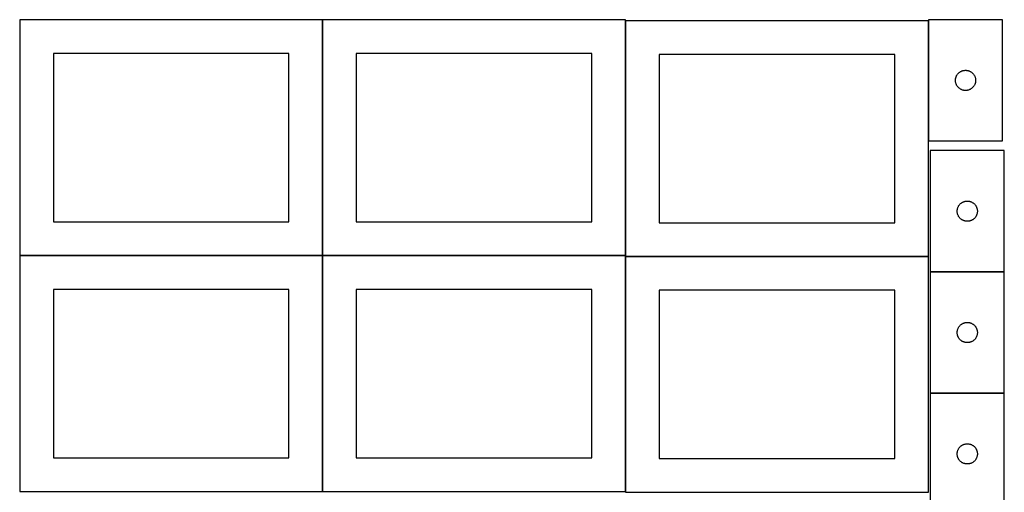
# Model space of a CAD drawing. Header units: millimetres. Extents: x 7 to 1493, y 8 to 2993.
# Tile 3 of 13: x 7 to 1470, y 1411 to 2113. Entities that reach past the tile are written whole.
import ezdxf

# ---------------------------------------------------------------- set-up
doc = ezdxf.new("R2010")
doc.units = ezdxf.units.MM
doc.layers.add('COMMON', color=5, linetype='CONTINUOUS', true_color=0x0000ff)
doc.layers.add('CUT', color=7, linetype='CONTINUOUS', true_color=0x000000)

msp = doc.modelspace()

# ---------------------------------------------------------------- linework, layer by layer
at = {"layer": 'COMMON'}
for p, q in [((456.668875, 1762.823825), (456.668875, 2112.823825)), ((901.23944, 2112.923826), (601.23944, 2112.923826)), ((906.868876, 1762.823825), (906.868876, 2111.499046)), ((1357.068876, 2111.499046), (1357.068876, 1932.910445)), ((1467.168877, 2113.010446), (1357.168877, 2113.010446)), ((456.524735, 1762.723825), (6.568874, 1762.723825)), ((456.624736, 1412.623824), (456.624736, 1762.623824)), ((906.724736, 1762.723825), (456.768875, 1762.723825)), ((906.824737, 1412.623824), (906.824737, 1761.299045)), ((1356.924737, 1761.399046), (906.968876, 1761.399046)), ((1359.774235, 1738.565761), (1469.774235, 1738.565761)), ((1469.774235, 1558.365761), (1359.774235, 1558.365761))]:
    msp.add_line(p, q, dxfattribs=at)
at = {"layer": 'CUT'}
for p, q in [((456.568874, 2112.823825), (6.568874, 2112.823825)), ((6.568874, 2112.823825), (6.568874, 1762.823825)), ((456.568874, 1762.823825), (456.568874, 2112.823825)), ((906.768875, 2112.823825), (456.768875, 2112.823825)), ((456.768875, 2112.823825), (456.768875, 1762.823825)), ((906.768875, 1762.823825), (906.768875, 2112.823825)), ((1356.968876, 2111.499046), (906.968876, 2111.499046)), ((906.968876, 2111.499046), (906.968876, 1761.499046)), ((1356.968876, 1761.499046), (1356.968876, 2111.499046)), ((1467.168877, 2112.910445), (1357.168877, 2112.910445)), ((1357.168877, 2112.910445), (1357.168877, 1932.910445)), ((1467.168877, 1932.910445), (1467.168877, 2112.910445)), ((406.568874, 2062.823825), (56.568874, 2062.823825)), ((56.568874, 2062.823825), (56.568874, 1812.823825)), ((406.568874, 1812.823825), (406.568874, 2062.823825)), ((856.768875, 2062.823825), (506.768875, 2062.823825)), ((506.768875, 2062.823825), (506.768875, 1812.823825)), ((856.768875, 1812.823825), (856.768875, 2062.823825)), ((1306.968876, 2061.499046), (956.968876, 2061.499046)), ((956.968876, 2061.499046), (956.968876, 1811.499046)), ((1306.968876, 1811.499046), (1306.968876, 2061.499046)), ((1401.699715, 2033.652728), (1402.266595, 2034.177424)), ((1402.266595, 2034.177424), (1402.859735, 2034.672243)), ((1402.859735, 2034.672243), (1403.477561, 2035.135871)), ((1403.477561, 2035.135871), (1404.118434, 2035.567079)), ((1404.118434, 2035.567079), (1404.780656, 2035.964724)), ((1404.780656, 2035.964724), (1405.46247, 2036.327752)), ((1405.46247, 2036.327752), (1406.162069, 2036.655199)), ((1406.162069, 2036.655199), (1406.877596, 2036.946198)), ((1406.877596, 2036.946198), (1407.607155, 2037.199976)), ((1407.607155, 2037.199976), (1408.34881, 2037.415861)), ((1408.34881, 2037.415861), (1409.100596, 2037.593281)), ((1409.100596, 2037.593281), (1409.860519, 2037.731764)), ((1409.860519, 2037.731764), (1410.626562, 2037.830944)), ((1410.626562, 2037.830944), (1411.396696, 2037.890557)), ((1411.396696, 2037.890557), (1412.168877, 2037.910445)), ((1412.168877, 2037.910445), (1412.941059, 2037.890557)), ((1412.941059, 2037.890557), (1413.711192, 2037.830944)), ((1413.711192, 2037.830944), (1414.477236, 2037.731764)), ((1414.477236, 2037.731764), (1415.237158, 2037.593281)), ((1415.237158, 2037.593281), (1415.988944, 2037.415861)), ((1415.988944, 2037.415861), (1416.7306, 2037.199976)), ((1416.7306, 2037.199976), (1417.460159, 2036.946198)), ((1417.460159, 2036.946198), (1418.175686, 2036.655199)), ((1418.175686, 2036.655199), (1418.875284, 2036.327752)), ((1418.875284, 2036.327752), (1419.557098, 2035.964724)), ((1419.557098, 2035.964724), (1420.21932, 2035.567079)), ((1420.21932, 2035.567079), (1420.860194, 2035.135871)), ((1420.860194, 2035.135871), (1421.478019, 2034.672243)), ((1421.478019, 2034.672243), (1422.071159, 2034.177424)), ((1422.071159, 2034.177424), (1422.63804, 2033.652728)), ((1397.17385, 2023.296664), (1397.213614, 2024.068077)), ((1397.17385, 2022.524227), (1397.17385, 2023.296664)), ((1397.213614, 2021.752814), (1397.17385, 2022.524227)), ((1397.213614, 2024.068077), (1397.293037, 2024.836421)), ((1397.293037, 2020.98447), (1397.213614, 2021.752814)), ((1397.293037, 2024.836421), (1397.411908, 2025.599657)), ((1397.411908, 2020.221234), (1397.293037, 2020.98447)), ((1397.411908, 2025.599657), (1397.569912, 2026.355762)), ((1397.569912, 2019.465129), (1397.411908, 2020.221234)), ((1397.569912, 2026.355762), (1397.766629, 2027.10273)), ((1397.766629, 2018.718161), (1397.569912, 2019.465129)), ((1397.766629, 2027.10273), (1398.001539, 2027.838581)), ((1398.001539, 2027.838581), (1398.274018, 2028.561364)), ((1398.274018, 2028.561364), (1398.583343, 2029.269161)), ((1398.583343, 2029.269161), (1398.928695, 2029.960097)), ((1398.928695, 2029.960097), (1399.309158, 2030.632337)), ((1399.309158, 2030.632337), (1399.723722, 2031.284101)), ((1399.723722, 2031.284101), (1400.171289, 2031.91366)), ((1400.171289, 2031.91366), (1400.650671, 2032.519343)), ((1400.650671, 2032.519343), (1401.160597, 2033.099546)), ((1401.160597, 2033.099546), (1401.699715, 2033.652728)), ((1422.63804, 2033.652728), (1423.177158, 2033.099546)), ((1423.177158, 2033.099546), (1423.687084, 2032.519343)), ((1423.687084, 2032.519343), (1424.166466, 2031.91366)), ((1424.166466, 2031.91366), (1424.614032, 2031.284101)), ((1424.614032, 2031.284101), (1425.028597, 2030.632337)), ((1425.028597, 2030.632337), (1425.409059, 2029.960097)), ((1425.409059, 2029.960097), (1425.754411, 2029.269161)), ((1425.754411, 2029.269161), (1426.063737, 2028.561364)), ((1426.063737, 2028.561364), (1426.336216, 2027.838581)), ((1426.336216, 2027.838581), (1426.571125, 2027.10273)), ((1426.571125, 2027.10273), (1426.767843, 2026.355762)), ((1426.767843, 2019.465129), (1426.571125, 2018.718161)), ((1426.767843, 2026.355762), (1426.925846, 2025.599657)), ((1426.925846, 2020.221234), (1426.767843, 2019.465129)), ((1426.925846, 2025.599657), (1427.044717, 2024.836421)), ((1427.044717, 2020.98447), (1426.925846, 2020.221234)), ((1427.044717, 2024.836421), (1427.12414, 2024.068077)), ((1427.12414, 2021.752814), (1427.044717, 2020.98447)), ((1427.12414, 2024.068077), (1427.163904, 2023.296664)), ((1427.163904, 2022.524227), (1427.12414, 2021.752814)), ((1427.163904, 2023.296664), (1427.163904, 2022.524227)), ((1398.001539, 2017.98231), (1397.766629, 2018.718161)), ((1398.274018, 2017.259527), (1398.001539, 2017.98231)), ((1398.583343, 2016.55173), (1398.274018, 2017.259527)), ((1398.928695, 2015.860794), (1398.583343, 2016.55173)), ((1399.309158, 2015.188553), (1398.928695, 2015.860794)), ((1399.723722, 2014.53679), (1399.309158, 2015.188553)), ((1400.171289, 2013.907231), (1399.723722, 2014.53679)), ((1400.650671, 2013.301548), (1400.171289, 2013.907231)), ((1401.160597, 2012.721345), (1400.650671, 2013.301548)), ((1401.699715, 2012.168163), (1401.160597, 2012.721345)), ((1402.266595, 2011.643467), (1401.699715, 2012.168163)), ((1402.859735, 2011.148648), (1402.266595, 2011.643467)), ((1403.477561, 2010.68502), (1402.859735, 2011.148648)), ((1404.118434, 2010.253812), (1403.477561, 2010.68502)), ((1404.780656, 2009.856167), (1404.118434, 2010.253812)), ((1405.46247, 2009.493139), (1404.780656, 2009.856167)), ((1406.162069, 2009.165692), (1405.46247, 2009.493139)), ((1406.877596, 2008.874693), (1406.162069, 2009.165692)), ((1407.607155, 2008.620915), (1406.877596, 2008.874693)), ((1408.34881, 2008.40503), (1407.607155, 2008.620915)), ((1409.100596, 2008.22761), (1408.34881, 2008.40503)), ((1409.860519, 2008.089127), (1409.100596, 2008.22761)), ((1410.626562, 2007.989947), (1409.860519, 2008.089127)), ((1411.396696, 2007.930334), (1410.626562, 2007.989947)), ((1412.168877, 2007.910445), (1411.396696, 2007.930334)), ((1412.941059, 2007.930334), (1412.168877, 2007.910445)), ((1413.711192, 2007.989947), (1412.941059, 2007.930334)), ((1414.477236, 2008.089127), (1413.711192, 2007.989947)), ((1415.237158, 2008.22761), (1414.477236, 2008.089127)), ((1415.988944, 2008.40503), (1415.237158, 2008.22761)), ((1416.7306, 2008.620915), (1415.988944, 2008.40503)), ((1417.460159, 2008.874693), (1416.7306, 2008.620915)), ((1418.175686, 2009.165692), (1417.460159, 2008.874693)), ((1418.875284, 2009.493139), (1418.175686, 2009.165692)), ((1419.557098, 2009.856167), (1418.875284, 2009.493139)), ((1420.21932, 2010.253812), (1419.557098, 2009.856167)), ((1420.860194, 2010.68502), (1420.21932, 2010.253812)), ((1421.478019, 2011.148648), (1420.860194, 2010.68502)), ((1422.071159, 2011.643467), (1421.478019, 2011.148648)), ((1422.63804, 2012.168163), (1422.071159, 2011.643467)), ((1423.177158, 2012.721345), (1422.63804, 2012.168163)), ((1423.687084, 2013.301548), (1423.177158, 2012.721345)), ((1424.166466, 2013.907231), (1423.687084, 2013.301548)), ((1424.614032, 2014.53679), (1424.166466, 2013.907231)), ((1425.028597, 2015.188553), (1424.614032, 2014.53679)), ((1425.409059, 2015.860794), (1425.028597, 2015.188553)), ((1425.754411, 2016.55173), (1425.409059, 2015.860794)), ((1426.063737, 2017.259527), (1425.754411, 2016.55173)), ((1426.336216, 2017.98231), (1426.063737, 2017.259527)), ((1426.571125, 2018.718161), (1426.336216, 2017.98231)), ((1357.168877, 1932.910445), (1467.168877, 1932.910445)), ((1359.774235, 1918.665762), (1359.774235, 1738.665762)), ((1469.774235, 1918.665762), (1359.774235, 1918.665762)), ((1469.774235, 1738.665762), (1469.774235, 1918.665762)), ((1399.779208, 1829.051981), (1399.818972, 1829.823394)), ((1399.818972, 1829.823394), (1399.898395, 1830.591738)), ((1399.898395, 1830.591738), (1400.017266, 1831.354974)), ((1400.017266, 1831.354974), (1400.17527, 1832.111078)), ((1400.17527, 1832.111078), (1400.371987, 1832.858047)), ((1400.371987, 1832.858047), (1400.606897, 1833.593898)), ((1400.606897, 1833.593898), (1400.879376, 1834.316681)), ((1400.879376, 1834.316681), (1401.188701, 1835.024478)), ((1401.188701, 1835.024478), (1401.534053, 1835.715413)), ((1401.534053, 1835.715413), (1401.914516, 1836.387654)), ((1401.914516, 1836.387654), (1402.32908, 1837.039418)), ((1402.32908, 1837.039418), (1402.776646, 1837.668976)), ((1402.776646, 1837.668976), (1403.256028, 1838.27466)), ((1403.256028, 1838.27466), (1403.765955, 1838.854862)), ((1403.765955, 1838.854862), (1404.305073, 1839.408045)), ((1404.305073, 1839.408045), (1404.871953, 1839.932741)), ((1404.871953, 1839.932741), (1405.465093, 1840.427559)), ((1405.465093, 1840.427559), (1406.082919, 1840.891187)), ((1406.082919, 1840.891187), (1406.723792, 1841.322396)), ((1406.723792, 1841.322396), (1407.386014, 1841.720041)), ((1407.386014, 1841.720041), (1408.067828, 1842.083068)), ((1408.067828, 1842.083068), (1408.767427, 1842.410516)), ((1408.767427, 1842.410516), (1409.482954, 1842.701515)), ((1409.482954, 1842.701515), (1410.212513, 1842.955293)), ((1410.212513, 1842.955293), (1410.954168, 1843.171178)), ((1410.954168, 1843.171178), (1411.705954, 1843.348598)), ((1411.705954, 1843.348598), (1412.465876, 1843.487081)), ((1412.465876, 1843.487081), (1413.23192, 1843.58626)), ((1413.23192, 1843.58626), (1414.002054, 1843.645874)), ((1414.002054, 1843.645874), (1414.774235, 1843.665762)), ((1414.774235, 1843.665762), (1415.546416, 1843.645874)), ((1415.546416, 1843.645874), (1416.31655, 1843.58626)), ((1416.31655, 1843.58626), (1417.082594, 1843.487081)), ((1417.082594, 1843.487081), (1417.842516, 1843.348598)), ((1417.842516, 1843.348598), (1418.594302, 1843.171178)), ((1418.594302, 1843.171178), (1419.335958, 1842.955293)), ((1419.335958, 1842.955293), (1420.065516, 1842.701515)), ((1420.065516, 1842.701515), (1420.781044, 1842.410516)), ((1420.781044, 1842.410516), (1421.480642, 1842.083068)), ((1421.480642, 1842.083068), (1422.162456, 1841.720041)), ((1422.162456, 1841.720041), (1422.824678, 1841.322396)), ((1422.824678, 1841.322396), (1423.465552, 1840.891187)), ((1423.465552, 1840.891187), (1424.083377, 1840.427559)), ((1424.083377, 1840.427559), (1424.676517, 1839.932741)), ((1424.676517, 1839.932741), (1425.243397, 1839.408045)), ((1425.243397, 1839.408045), (1425.782516, 1838.854862)), ((1425.782516, 1838.854862), (1426.292442, 1838.27466)), ((1426.292442, 1838.27466), (1426.771824, 1837.668976)), ((1426.771824, 1837.668976), (1427.21939, 1837.039418)), ((1427.21939, 1837.039418), (1427.633955, 1836.387654)), ((1427.633955, 1836.387654), (1428.014417, 1835.715413)), ((1428.014417, 1835.715413), (1428.359769, 1835.024478)), ((1428.359769, 1835.024478), (1428.669095, 1834.316681)), ((1428.669095, 1834.316681), (1428.941574, 1833.593898)), ((1428.941574, 1833.593898), (1429.176483, 1832.858047)), ((1429.176483, 1832.858047), (1429.373201, 1832.111078)), ((1429.373201, 1832.111078), (1429.531204, 1831.354974)), ((1429.531204, 1831.354974), (1429.650075, 1830.591738)), ((1429.650075, 1830.591738), (1429.729498, 1829.823394)), ((1429.729498, 1829.823394), (1429.769262, 1829.051981)), ((1399.779208, 1828.279544), (1399.779208, 1829.051981)), ((1399.818972, 1827.50813), (1399.779208, 1828.279544)), ((1399.898395, 1826.739787), (1399.818972, 1827.50813)), ((1400.017266, 1825.976551), (1399.898395, 1826.739787)), ((1400.17527, 1825.220446), (1400.017266, 1825.976551)), ((1400.371987, 1824.473478), (1400.17527, 1825.220446)), ((1400.606897, 1823.737627), (1400.371987, 1824.473478)), ((1400.879376, 1823.014844), (1400.606897, 1823.737627)), ((1401.188701, 1822.307046), (1400.879376, 1823.014844)), ((1401.534053, 1821.616111), (1401.188701, 1822.307046)), ((1401.914516, 1820.94387), (1401.534053, 1821.616111)), ((1402.32908, 1820.292106), (1401.914516, 1820.94387)), ((1402.776646, 1819.662548), (1402.32908, 1820.292106)), ((1403.256028, 1819.056865), (1402.776646, 1819.662548)), ((1403.765955, 1818.476662), (1403.256028, 1819.056865)), ((1404.305073, 1817.923479), (1403.765955, 1818.476662)), ((1404.871953, 1817.398783), (1404.305073, 1817.923479)), ((1405.465093, 1816.903965), (1404.871953, 1817.398783)), ((1406.082919, 1816.440337), (1405.465093, 1816.903965)), ((1406.723792, 1816.009129), (1406.082919, 1816.440337)), ((1407.386014, 1815.611484), (1406.723792, 1816.009129)), ((1408.067828, 1815.248456), (1407.386014, 1815.611484)), ((1408.767427, 1814.921009), (1408.067828, 1815.248456)), ((1409.482954, 1814.63001), (1408.767427, 1814.921009)), ((1410.212513, 1814.376232), (1409.482954, 1814.63001)), ((1420.065516, 1814.63001), (1419.335958, 1814.376232)), ((1420.781044, 1814.921009), (1420.065516, 1814.63001)), ((1421.480642, 1815.248456), (1420.781044, 1814.921009)), ((1422.162456, 1815.611484), (1421.480642, 1815.248456)), ((1422.824678, 1816.009129), (1422.162456, 1815.611484)), ((1423.465552, 1816.440337), (1422.824678, 1816.009129)), ((1424.083377, 1816.903965), (1423.465552, 1816.440337)), ((1424.676517, 1817.398783), (1424.083377, 1816.903965)), ((1425.243397, 1817.923479), (1424.676517, 1817.398783)), ((1425.782516, 1818.476662), (1425.243397, 1817.923479)), ((1426.292442, 1819.056865), (1425.782516, 1818.476662)), ((1426.771824, 1819.662548), (1426.292442, 1819.056865)), ((1427.21939, 1820.292106), (1426.771824, 1819.662548)), ((1427.633955, 1820.94387), (1427.21939, 1820.292106)), ((1428.014417, 1821.616111), (1427.633955, 1820.94387)), ((1428.359769, 1822.307046), (1428.014417, 1821.616111)), ((1428.669095, 1823.014844), (1428.359769, 1822.307046)), ((1428.941574, 1823.737627), (1428.669095, 1823.014844)), ((1429.176483, 1824.473478), (1428.941574, 1823.737627)), ((1429.373201, 1825.220446), (1429.176483, 1824.473478)), ((1429.531204, 1825.976551), (1429.373201, 1825.220446)), ((1429.650075, 1826.739787), (1429.531204, 1825.976551)), ((1429.729498, 1827.50813), (1429.650075, 1826.739787)), ((1429.769262, 1828.279544), (1429.729498, 1827.50813)), ((1429.769262, 1829.051981), (1429.769262, 1828.279544)), ((56.568874, 1812.823825), (406.568874, 1812.823825)), ((506.768875, 1812.823825), (856.768875, 1812.823825)), ((956.968876, 1811.499046), (1306.968876, 1811.499046)), ((1410.954168, 1814.160346), (1410.212513, 1814.376232)), ((1411.705954, 1813.982927), (1410.954168, 1814.160346)), ((1412.465876, 1813.844444), (1411.705954, 1813.982927)), ((1413.23192, 1813.745264), (1412.465876, 1813.844444)), ((1414.002054, 1813.685651), (1413.23192, 1813.745264)), ((1414.774235, 1813.665762), (1414.002054, 1813.685651)), ((1415.546416, 1813.685651), (1414.774235, 1813.665762)), ((1416.31655, 1813.745264), (1415.546416, 1813.685651)), ((1417.082594, 1813.844444), (1416.31655, 1813.745264)), ((1417.842516, 1813.982927), (1417.082594, 1813.844444)), ((1418.594302, 1814.160346), (1417.842516, 1813.982927)), ((1419.335958, 1814.376232), (1418.594302, 1814.160346)), ((456.524735, 1762.623824), (6.524735, 1762.623824)), ((6.524735, 1762.623824), (6.524735, 1412.623824)), ((6.568874, 1762.823825), (456.568874, 1762.823825)), ((456.524735, 1412.623824), (456.524735, 1762.623824)), ((906.724736, 1762.623824), (456.724736, 1762.623824)), ((456.724736, 1762.623824), (456.724736, 1412.623824)), ((456.768875, 1762.823825), (906.768875, 1762.823825)), ((906.724736, 1412.623824), (906.724736, 1762.623824)), ((1356.924737, 1761.299045), (906.924737, 1761.299045)), ((906.924737, 1761.299045), (906.924737, 1411.299045)), ((906.968876, 1761.499046), (1356.968876, 1761.499046)), ((1356.924737, 1411.299045), (1356.924737, 1761.299045)), ((1359.774235, 1738.665762), (1469.774235, 1738.665762)), ((1469.774235, 1738.465761), (1359.774235, 1738.465761)), ((1359.774235, 1738.465761), (1359.774235, 1558.465761)), ((1469.774235, 1558.465761), (1469.774235, 1738.465761)), ((406.524735, 1712.623824), (56.524735, 1712.623824)), ((56.524735, 1712.623824), (56.524735, 1462.623824)), ((406.524735, 1462.623824), (406.524735, 1712.623824)), ((856.724736, 1712.623824), (506.724736, 1712.623824)), ((506.724736, 1712.623824), (506.724736, 1462.623824)), ((856.724736, 1462.623824), (856.724736, 1712.623824)), ((1306.924737, 1711.299045), (956.924737, 1711.299045)), ((956.924737, 1711.299045), (956.924737, 1461.299045)), ((1306.924737, 1461.299045), (1306.924737, 1711.299045)), ((1400.606897, 1653.393897), (1400.879376, 1654.11668)), ((1400.879376, 1654.11668), (1401.188701, 1654.824477)), ((1401.188701, 1654.824477), (1401.534053, 1655.515412)), ((1401.534053, 1655.515412), (1401.914516, 1656.187653)), ((1401.914516, 1656.187653), (1402.32908, 1656.839417)), ((1402.32908, 1656.839417), (1402.776646, 1657.468975)), ((1402.776646, 1657.468975), (1403.256028, 1658.074659)), ((1403.256028, 1658.074659), (1403.765955, 1658.654861)), ((1403.765955, 1658.654861), (1404.305073, 1659.208044)), ((1404.305073, 1659.208044), (1404.871953, 1659.73274)), ((1404.871953, 1659.73274), (1405.465093, 1660.227558)), ((1405.465093, 1660.227558), (1406.082919, 1660.691186)), ((1406.082919, 1660.691186), (1406.723792, 1661.122395)), ((1406.723792, 1661.122395), (1407.386014, 1661.52004)), ((1407.386014, 1661.52004), (1408.067828, 1661.883067)), ((1408.067828, 1661.883067), (1408.767427, 1662.210515)), ((1408.767427, 1662.210515), (1409.482954, 1662.501514)), ((1409.482954, 1662.501514), (1410.212513, 1662.755292)), ((1410.212513, 1662.755292), (1410.954168, 1662.971177)), ((1410.954168, 1662.971177), (1411.705954, 1663.148597)), ((1411.705954, 1663.148597), (1412.465876, 1663.28708)), ((1412.465876, 1663.28708), (1413.23192, 1663.386259)), ((1413.23192, 1663.386259), (1414.002054, 1663.445873)), ((1414.002054, 1663.445873), (1414.774235, 1663.465761)), ((1414.774235, 1663.465761), (1415.546416, 1663.445873)), ((1415.546416, 1663.445873), (1416.31655, 1663.386259)), ((1416.31655, 1663.386259), (1417.082594, 1663.28708)), ((1417.082594, 1663.28708), (1417.842516, 1663.148597)), ((1417.842516, 1663.148597), (1418.594302, 1662.971177)), ((1418.594302, 1662.971177), (1419.335958, 1662.755292)), ((1419.335958, 1662.755292), (1420.065516, 1662.501514)), ((1420.065516, 1662.501514), (1420.781044, 1662.210515)), ((1420.781044, 1662.210515), (1421.480642, 1661.883067)), ((1421.480642, 1661.883067), (1422.162456, 1661.52004)), ((1422.162456, 1661.52004), (1422.824678, 1661.122395)), ((1422.824678, 1661.122395), (1423.465552, 1660.691186)), ((1423.465552, 1660.691186), (1424.083377, 1660.227558)), ((1424.083377, 1660.227558), (1424.676517, 1659.73274)), ((1424.676517, 1659.73274), (1425.243397, 1659.208044)), ((1425.243397, 1659.208044), (1425.782516, 1658.654861)), ((1425.782516, 1658.654861), (1426.292442, 1658.074659)), ((1426.292442, 1658.074659), (1426.771824, 1657.468975)), ((1426.771824, 1657.468975), (1427.21939, 1656.839417)), ((1427.21939, 1656.839417), (1427.633955, 1656.187653)), ((1427.633955, 1656.187653), (1428.014417, 1655.515412)), ((1428.014417, 1655.515412), (1428.359769, 1654.824477)), ((1428.359769, 1654.824477), (1428.669095, 1654.11668)), ((1428.669095, 1654.11668), (1428.941574, 1653.393897)), ((1399.779208, 1648.85198), (1399.818972, 1649.623393)), ((1399.779208, 1648.079543), (1399.779208, 1648.85198)), ((1399.818972, 1647.308129), (1399.779208, 1648.079543)), ((1399.818972, 1649.623393), (1399.898395, 1650.391737)), ((1399.898395, 1646.539786), (1399.818972, 1647.308129)), ((1399.898395, 1650.391737), (1400.017266, 1651.154973)), ((1400.017266, 1645.77655), (1399.898395, 1646.539786)), ((1400.017266, 1651.154973), (1400.17527, 1651.911077)), ((1400.17527, 1645.020445), (1400.017266, 1645.77655)), ((1400.17527, 1651.911077), (1400.371987, 1652.658046)), ((1400.371987, 1644.273477), (1400.17527, 1645.020445)), ((1400.371987, 1652.658046), (1400.606897, 1653.393897)), ((1400.606897, 1643.537626), (1400.371987, 1644.273477)), ((1400.879376, 1642.814843), (1400.606897, 1643.537626)), ((1401.188701, 1642.107045), (1400.879376, 1642.814843)), ((1401.534053, 1641.41611), (1401.188701, 1642.107045)), ((1401.914516, 1640.743869), (1401.534053, 1641.41611)), ((1402.32908, 1640.092105), (1401.914516, 1640.743869)), ((1402.776646, 1639.462547), (1402.32908, 1640.092105)), ((1403.256028, 1638.856864), (1402.776646, 1639.462547)), ((1403.765955, 1638.276661), (1403.256028, 1638.856864)), ((1426.292442, 1638.856864), (1425.782516, 1638.276661)), ((1426.771824, 1639.462547), (1426.292442, 1638.856864)), ((1427.21939, 1640.092105), (1426.771824, 1639.462547)), ((1427.633955, 1640.743869), (1427.21939, 1640.092105)), ((1428.014417, 1641.41611), (1427.633955, 1640.743869)), ((1428.359769, 1642.107045), (1428.014417, 1641.41611)), ((1428.669095, 1642.814843), (1428.359769, 1642.107045)), ((1428.941574, 1643.537626), (1428.669095, 1642.814843)), ((1428.941574, 1653.393897), (1429.176483, 1652.658046)), ((1429.176483, 1644.273477), (1428.941574, 1643.537626)), ((1429.176483, 1652.658046), (1429.373201, 1651.911077)), ((1429.373201, 1645.020445), (1429.176483, 1644.273477)), ((1429.373201, 1651.911077), (1429.531204, 1651.154973)), ((1429.531204, 1645.77655), (1429.373201, 1645.020445)), ((1429.531204, 1651.154973), (1429.650075, 1650.391737)), ((1429.650075, 1646.539786), (1429.531204, 1645.77655)), ((1429.650075, 1650.391737), (1429.729498, 1649.623393)), ((1429.729498, 1647.308129), (1429.650075, 1646.539786)), ((1429.729498, 1649.623393), (1429.769262, 1648.85198)), ((1429.769262, 1648.079543), (1429.729498, 1647.308129)), ((1429.769262, 1648.85198), (1429.769262, 1648.079543)), ((1404.305073, 1637.723478), (1403.765955, 1638.276661)), ((1404.871953, 1637.198782), (1404.305073, 1637.723478)), ((1405.465093, 1636.703964), (1404.871953, 1637.198782)), ((1406.082919, 1636.240336), (1405.465093, 1636.703964)), ((1406.723792, 1635.809128), (1406.082919, 1636.240336)), ((1407.386014, 1635.411483), (1406.723792, 1635.809128)), ((1408.067828, 1635.048455), (1407.386014, 1635.411483)), ((1408.767427, 1634.721008), (1408.067828, 1635.048455)), ((1409.482954, 1634.430009), (1408.767427, 1634.721008)), ((1410.212513, 1634.176231), (1409.482954, 1634.430009)), ((1410.954168, 1633.960345), (1410.212513, 1634.176231)), ((1411.705954, 1633.782926), (1410.954168, 1633.960345)), ((1412.465876, 1633.644443), (1411.705954, 1633.782926)), ((1413.23192, 1633.545263), (1412.465876, 1633.644443)), ((1414.002054, 1633.48565), (1413.23192, 1633.545263)), ((1414.774235, 1633.465761), (1414.002054, 1633.48565)), ((1415.546416, 1633.48565), (1414.774235, 1633.465761)), ((1416.31655, 1633.545263), (1415.546416, 1633.48565)), ((1417.082594, 1633.644443), (1416.31655, 1633.545263)), ((1417.842516, 1633.782926), (1417.082594, 1633.644443)), ((1418.594302, 1633.960345), (1417.842516, 1633.782926)), ((1419.335958, 1634.176231), (1418.594302, 1633.960345)), ((1420.065516, 1634.430009), (1419.335958, 1634.176231)), ((1420.781044, 1634.721008), (1420.065516, 1634.430009)), ((1421.480642, 1635.048455), (1420.781044, 1634.721008)), ((1422.162456, 1635.411483), (1421.480642, 1635.048455)), ((1422.824678, 1635.809128), (1422.162456, 1635.411483)), ((1423.465552, 1636.240336), (1422.824678, 1635.809128)), ((1424.083377, 1636.703964), (1423.465552, 1636.240336)), ((1424.676517, 1637.198782), (1424.083377, 1636.703964)), ((1425.243397, 1637.723478), (1424.676517, 1637.198782)), ((1425.782516, 1638.276661), (1425.243397, 1637.723478)), ((1359.774235, 1558.465761), (1469.774235, 1558.465761)), ((1359.774235, 1558.26576), (1359.774235, 1378.26576)), ((1469.774235, 1558.26576), (1359.774235, 1558.26576)), ((1469.774235, 1378.26576), (1469.774235, 1558.26576)), ((1403.256028, 1477.874658), (1403.765955, 1478.45486)), ((1403.765955, 1478.45486), (1404.305073, 1479.008043)), ((1404.305073, 1479.008043), (1404.871953, 1479.532739)), ((1404.871953, 1479.532739), (1405.465093, 1480.027557)), ((1405.465093, 1480.027557), (1406.082919, 1480.491185)), ((1406.082919, 1480.491185), (1406.723792, 1480.922394)), ((1406.723792, 1480.922394), (1407.386014, 1481.320039)), ((1407.386014, 1481.320039), (1408.067828, 1481.683066)), ((1408.067828, 1481.683066), (1408.767427, 1482.010514)), ((1408.767427, 1482.010514), (1409.482954, 1482.301513)), ((1409.482954, 1482.301513), (1410.212513, 1482.555291)), ((1410.212513, 1482.555291), (1410.954168, 1482.771176)), ((1410.954168, 1482.771176), (1411.705954, 1482.948596)), ((1411.705954, 1482.948596), (1412.465876, 1483.087079)), ((1412.465876, 1483.087079), (1413.23192, 1483.186258)), ((1413.23192, 1483.186258), (1414.002054, 1483.245872)), ((1414.002054, 1483.245872), (1414.774235, 1483.26576)), ((1414.774235, 1483.26576), (1415.546416, 1483.245872)), ((1415.546416, 1483.245872), (1416.31655, 1483.186258)), ((1416.31655, 1483.186258), (1417.082594, 1483.087079)), ((1417.082594, 1483.087079), (1417.842516, 1482.948596)), ((1417.842516, 1482.948596), (1418.594302, 1482.771176)), ((1418.594302, 1482.771176), (1419.335958, 1482.555291)), ((1419.335958, 1482.555291), (1420.065516, 1482.301513)), ((1420.065516, 1482.301513), (1420.781044, 1482.010514)), ((1420.781044, 1482.010514), (1421.480642, 1481.683066)), ((1421.480642, 1481.683066), (1422.162456, 1481.320039)), ((1422.162456, 1481.320039), (1422.824678, 1480.922394)), ((1422.824678, 1480.922394), (1423.465552, 1480.491185)), ((1423.465552, 1480.491185), (1424.083377, 1480.027557)), ((1424.083377, 1480.027557), (1424.676517, 1479.532739)), ((1424.676517, 1479.532739), (1425.243397, 1479.008043)), ((1425.243397, 1479.008043), (1425.782516, 1478.45486)), ((1425.782516, 1478.45486), (1426.292442, 1477.874658)), ((1399.779208, 1468.651979), (1399.818972, 1469.423392)), ((1399.779208, 1467.879542), (1399.779208, 1468.651979)), ((1399.818972, 1467.108128), (1399.779208, 1467.879542)), ((1399.818972, 1469.423392), (1399.898395, 1470.191736)), ((1399.898395, 1466.339785), (1399.818972, 1467.108128)), ((1399.898395, 1470.191736), (1400.017266, 1470.954972)), ((1400.017266, 1465.576549), (1399.898395, 1466.339785)), ((1400.017266, 1470.954972), (1400.17527, 1471.711076)), ((1400.17527, 1464.820444), (1400.017266, 1465.576549)), ((1400.17527, 1471.711076), (1400.371987, 1472.458045)), ((1400.371987, 1464.073476), (1400.17527, 1464.820444)), ((1400.371987, 1472.458045), (1400.606897, 1473.193896)), ((1400.606897, 1463.337625), (1400.371987, 1464.073476)), ((1400.606897, 1473.193896), (1400.879376, 1473.916679)), ((1400.879376, 1462.614842), (1400.606897, 1463.337625)), ((1400.879376, 1473.916679), (1401.188701, 1474.624476)), ((1401.188701, 1474.624476), (1401.534053, 1475.315411)), ((1401.534053, 1475.315411), (1401.914516, 1475.987652)), ((1401.914516, 1475.987652), (1402.32908, 1476.639416)), ((1402.32908, 1476.639416), (1402.776646, 1477.268974)), ((1402.776646, 1477.268974), (1403.256028, 1477.874658)), ((1426.292442, 1477.874658), (1426.771824, 1477.268974)), ((1426.771824, 1477.268974), (1427.21939, 1476.639416)), ((1427.21939, 1476.639416), (1427.633955, 1475.987652)), ((1427.633955, 1475.987652), (1428.014417, 1475.315411)), ((1428.014417, 1475.315411), (1428.359769, 1474.624476)), ((1428.359769, 1474.624476), (1428.669095, 1473.916679)), ((1428.669095, 1473.916679), (1428.941574, 1473.193896)), ((1428.941574, 1463.337625), (1428.669095, 1462.614842)), ((1428.941574, 1473.193896), (1429.176483, 1472.458045)), ((1429.176483, 1464.073476), (1428.941574, 1463.337625)), ((1429.176483, 1472.458045), (1429.373201, 1471.711076)), ((1429.373201, 1464.820444), (1429.176483, 1464.073476)), ((1429.373201, 1471.711076), (1429.531204, 1470.954972)), ((1429.531204, 1465.576549), (1429.373201, 1464.820444)), ((1429.531204, 1470.954972), (1429.650075, 1470.191736)), ((1429.650075, 1466.339785), (1429.531204, 1465.576549)), ((1429.650075, 1470.191736), (1429.729498, 1469.423392)), ((1429.729498, 1467.108128), (1429.650075, 1466.339785)), ((1429.729498, 1469.423392), (1429.769262, 1468.651979)), ((1429.769262, 1467.879542), (1429.729498, 1467.108128)), ((1429.769262, 1468.651979), (1429.769262, 1467.879542)), ((56.524735, 1462.623824), (406.524735, 1462.623824)), ((506.724736, 1462.623824), (856.724736, 1462.623824)), ((956.924737, 1461.299045), (1306.924737, 1461.299045)), ((1401.188701, 1461.907044), (1400.879376, 1462.614842)), ((1401.534053, 1461.216109), (1401.188701, 1461.907044)), ((1401.914516, 1460.543868), (1401.534053, 1461.216109)), ((1402.32908, 1459.892104), (1401.914516, 1460.543868)), ((1402.776646, 1459.262546), (1402.32908, 1459.892104)), ((1403.256028, 1458.656863), (1402.776646, 1459.262546)), ((1403.765955, 1458.07666), (1403.256028, 1458.656863)), ((1404.305073, 1457.523477), (1403.765955, 1458.07666)), ((1404.871953, 1456.998781), (1404.305073, 1457.523477)), ((1405.465093, 1456.503963), (1404.871953, 1456.998781)), ((1406.082919, 1456.040335), (1405.465093, 1456.503963)), ((1406.723792, 1455.609127), (1406.082919, 1456.040335)), ((1407.386014, 1455.211482), (1406.723792, 1455.609127)), ((1408.067828, 1454.848454), (1407.386014, 1455.211482)), ((1408.767427, 1454.521007), (1408.067828, 1454.848454)), ((1409.482954, 1454.230008), (1408.767427, 1454.521007)), ((1410.212513, 1453.97623), (1409.482954, 1454.230008)), ((1410.954168, 1453.760344), (1410.212513, 1453.97623)), ((1411.705954, 1453.582925), (1410.954168, 1453.760344)), ((1412.465876, 1453.444442), (1411.705954, 1453.582925)), ((1413.23192, 1453.345262), (1412.465876, 1453.444442)), ((1414.002054, 1453.285649), (1413.23192, 1453.345262)), ((1414.774235, 1453.26576), (1414.002054, 1453.285649)), ((1415.546416, 1453.285649), (1414.774235, 1453.26576)), ((1416.31655, 1453.345262), (1415.546416, 1453.285649)), ((1417.082594, 1453.444442), (1416.31655, 1453.345262)), ((1417.842516, 1453.582925), (1417.082594, 1453.444442)), ((1418.594302, 1453.760344), (1417.842516, 1453.582925)), ((1419.335958, 1453.97623), (1418.594302, 1453.760344)), ((1420.065516, 1454.230008), (1419.335958, 1453.97623)), ((1420.781044, 1454.521007), (1420.065516, 1454.230008)), ((1421.480642, 1454.848454), (1420.781044, 1454.521007)), ((1422.162456, 1455.211482), (1421.480642, 1454.848454)), ((1422.824678, 1455.609127), (1422.162456, 1455.211482)), ((1423.465552, 1456.040335), (1422.824678, 1455.609127)), ((1424.083377, 1456.503963), (1423.465552, 1456.040335)), ((1424.676517, 1456.998781), (1424.083377, 1456.503963)), ((1425.243397, 1457.523477), (1424.676517, 1456.998781)), ((1425.782516, 1458.07666), (1425.243397, 1457.523477)), ((1426.292442, 1458.656863), (1425.782516, 1458.07666)), ((1426.771824, 1459.262546), (1426.292442, 1458.656863)), ((1427.21939, 1459.892104), (1426.771824, 1459.262546)), ((1427.633955, 1460.543868), (1427.21939, 1459.892104)), ((1428.014417, 1461.216109), (1427.633955, 1460.543868)), ((1428.359769, 1461.907044), (1428.014417, 1461.216109)), ((1428.669095, 1462.614842), (1428.359769, 1461.907044)), ((6.524735, 1412.623824), (456.524735, 1412.623824)), ((456.724736, 1412.623824), (906.724736, 1412.623824)), ((906.924737, 1411.299045), (1356.924737, 1411.299045))]:
    msp.add_line(p, q, dxfattribs=at)

doc.saveas('drawing.dxf')
